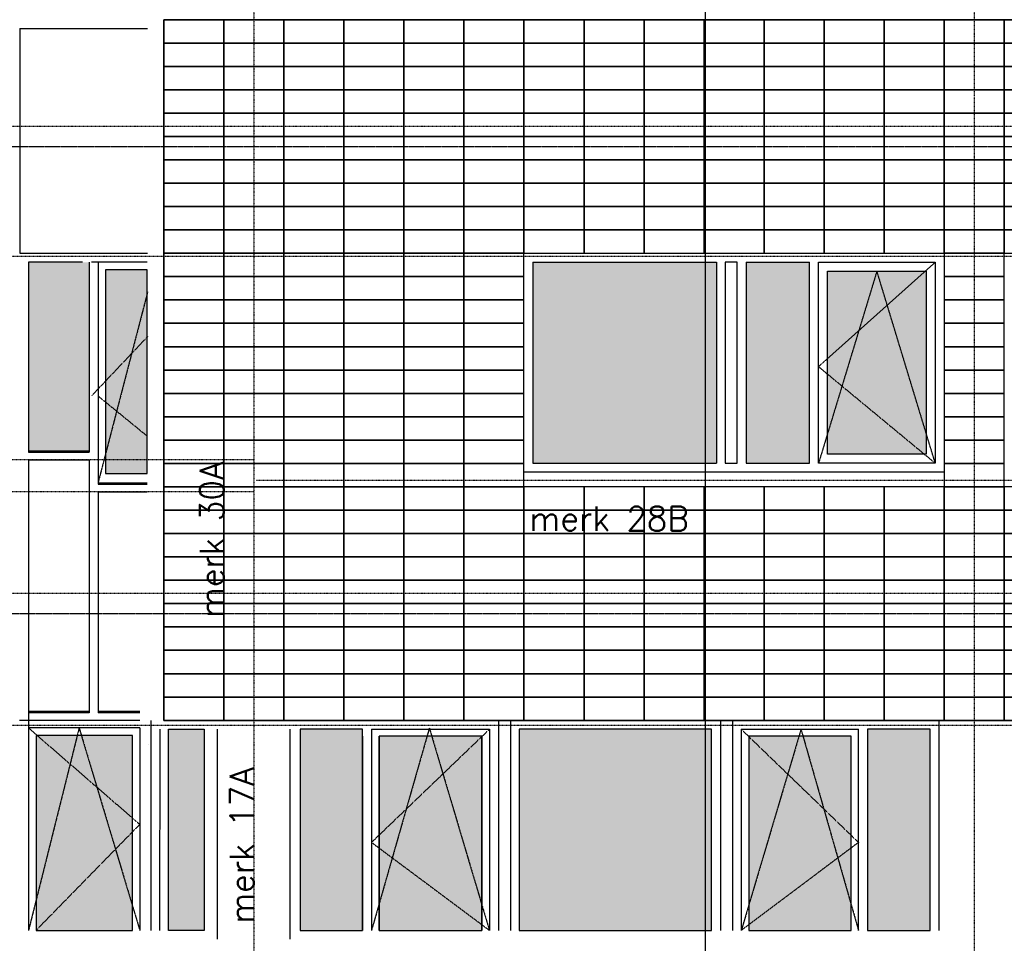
# Model space of a CAD drawing. Extents: x -541908 to 43837, y -41121 to 66863.
# Tile 12 of 41: x -481240 to -473859, y -31199 to -24279. Entities that reach past the tile are written whole.
import ezdxf

# ---------------------------------------------------------------- set-up
doc = ezdxf.new("R2010")
doc.units = 0
doc.header["$LTSCALE"] = 10
doc.header["$MEASUREMENT"] = 0
doc.header["$PDMODE"] = 3
doc.header["$PDSIZE"] = 0.1
for name, pattern in [('DASHDOT', [1, 0.5, -0.25, 0, -0.25]), ('DASHDOT2', [0.5, 0.25, -0.125, 0, -0.125]), ('HIDDEN', [0.375, 0.25, -0.125])]:
    doc.linetypes.add(name, pattern=pattern)
for name, color, linetype in [('A--DRSNLIJNEN', 5, 'CONTINUOUS'), ('A--L$1A-_RASTER_NR_02', 21, 'CONTINUOUS'), ('A--L$1A-_RASTER_NR_06', 81, 'CONTINUOUS'), ('A--L$7A-_STRAMIEN', 1, 'DASHDOT'), ('A--L$7AC3-_STRAMIEN', 3, 'DASHDOT'), ('A--L01G1_ACEER', 1, 'CONTINUOUS'), ('A--L01G8_RASTER-NR-2', 21, 'CONTINUOUS'), ('A--L07GC8_STRAMIEN', 8, 'DASHDOT2'), ('A--L21G3_BUITENWAND', 3, 'CONTINUOUS'), ('A--L31DC1_BUITENKOZIJN', 1, 'HIDDEN'), ('A--L31G1_BUITENKOZIJN', 1, 'CONTINUOUS'), ('A--L31G2_BUITENKOZIJN', 2, 'CONTINUOUS'), ('A--T$7A8-_STRAMIEN', 8, 'DASHDOT'), ('TEKST_KOZIJNMERK', 2, 'CONTINUOUS')]:
    doc.layers.add(name, color=color, linetype=linetype)
doc.styles.add('HIEMSTRA', font='romans.shx')

msp = doc.modelspace()

# ---------------------------------------------------------------- hatches: boundary and pattern name
at = {"layer": 'A--L$1A-_RASTER_NR_02'}
h = msp.add_hatch(color=256, dxfattribs=at)
h.paths.add_polyline_path([(-483774.3, -26151.8), (-484564.4, -26151.8), (-484564.4, -27678.4), (-483774.4, -27678.4)])
h.paths.add_polyline_path([(-483197.5, -26095.8), (-483651.3, -26095.8), (-483651.4, -27508.7), (-483197.5, -27508.7)])
h.paths.add_polyline_path([(-482469.9, -26095.8), (-482973.5, -26095.8), (-482973.5, -27508.7), (-482469.9, -27508.7)])
h.paths.add_polyline_path([(-482031.2, -26151.8), (-482341.6, -26151.8), (-482341.6, -27441.7), (-482031.2, -27441.7)])
h.paths.add_polyline_path([(-481397.5, -26095.8), (-481908.2, -26095.8), (-481908.2, -27508.7), (-481397.5, -27508.7)])
h.paths.add_polyline_path([(-480719.7, -26095.8), (-481173.5, -26095.8), (-481173.5, -27508.7), (-480719.7, -27508.7)])
h.paths.add_polyline_path([(-480283.2, -26151.8), (-480596.7, -26151.8), (-480596.7, -27678.5), (-480283.3, -27678.5)])
at = {"layer": 'A--L$1A-_RASTER_NR_06'}
h = msp.add_hatch(color=256, dxfattribs=at)
h.paths.add_polyline_path([(-477494.9, -31102), (-476054.9, -31102), (-476054.9, -29595.8), (-477494.9, -29595.8)])
h.paths.add_polyline_path([(-475774.9, -31102), (-475008.3, -31102), (-475008.2, -29645.8), (-475774.9, -29645.8)])
h.paths.add_polyline_path([(-474885.2, -31102), (-474416.4, -31102), (-474416.4, -29595.8), (-474885.2, -29595.8)])
h.paths.add_polyline_path([(-478546.6, -29645.8), (-478546.6, -31102), (-477774.9, -31102), (-477774.9, -29645.8)])
h.paths.add_polyline_path([(-479138.4, -31102), (-478669.6, -31102), (-478669.6, -29595.8), (-479138.4, -29595.8)])
at = {"layer": 'A--L01G8_RASTER-NR-2'}
h = msp.add_hatch(color=256, dxfattribs=at)
h.paths.add_polyline_path([(-474443.9, -27535), (-475184.8, -27535), (-475184.8, -26162.8), (-474443.9, -26162.8)])
h.paths.add_polyline_path([(-475793.8, -26095.8), (-475318.8, -26095.8), (-475318.8, -27602), (-475793.8, -27602)])
h.paths.add_polyline_path([(-477392.9, -26095.8), (-476017.8, -26095.8), (-476017.8, -27602), (-477392.9, -27602)])
msp.add_hatch(color=256, dxfattribs=at).paths.add_polyline_path([(-479856.9, -31102), (-480123.8, -31102), (-480123.7, -29595.8), (-479856.8, -29595.8)])
h = msp.add_hatch(color=256, dxfattribs=at)
h.paths.add_polyline_path([(-483590.4, -29644.6), (-483956.6, -29644.6), (-483956.6, -30250.3), (-483674.6, -29960.9)])
h.paths.add_polyline_path([(-483674.6, -29960.9), (-483514.1, -29796.1), (-483570.6, -29644.6), (-483590.4, -29644.6)])
h.paths.add_polyline_path([(-483254.8, -29644.6), (-483570.6, -29644.6), (-483514.1, -29796.1)])
h.paths.add_polyline_path([(-483514.1, -29796.1), (-483270.1, -31102), (-483253.5, -31102), (-483253.5, -29644.6), (-483254.8, -29644.6)])
h.paths.add_polyline_path([(-483514.1, -29796.1), (-483674.6, -29960.9), (-483814.7, -30794.9), (-483630.7, -31102), (-483270.1, -31102)])
h.paths.add_polyline_path([(-483956.6, -30250.3), (-483956.6, -30445.7), (-483814.7, -30794.9), (-483674.6, -29960.9)])
h.paths.add_polyline_path([(-483814.7, -30794.9), (-483956.6, -30445.7), (-483956.6, -31102), (-483890.9, -31102)])
h.paths.add_polyline_path([(-483890.9, -31102), (-483630.7, -31102), (-483814.7, -30794.9)])
h.paths.add_polyline_path([(-481117.5, -31102), (-481051.8, -31102), (-480862.9, -29791), (-481117.5, -29643.6)])
h.paths.add_polyline_path([(-480862.9, -29791), (-480755.3, -29641.8), (-481117.5, -29641.8), (-481117.5, -29643.6)])
h.paths.add_polyline_path([(-480736, -29641.8), (-480700.6, -29958.5), (-480395.6, -30250), (-480395.6, -29641.8)])
h.paths.add_polyline_path([(-480736, -29641.8), (-480755.3, -29641.8), (-480862.9, -29791), (-480700.6, -29958.5)])
h.paths.add_polyline_path([(-480700.6, -29958.5), (-480560.1, -30794.9), (-480395.6, -30445.7), (-480395.6, -30250)])
h.paths.add_polyline_path([(-480461.3, -31102), (-480395.6, -31102), (-480395.6, -30445.7), (-480560.1, -30794.9)])
h.paths.add_polyline_path([(-480560.1, -30794.9), (-480744.2, -31102), (-480461.3, -31102)])
h.paths.add_polyline_path([(-480700.6, -29958.5), (-480862.9, -29791), (-481051.8, -31102), (-480744.2, -31102), (-480560.1, -30794.9)])

# ---------------------------------------------------------------- linework, layer by layer
at = {"layer": 'A--DRSNLIJNEN'}
msp.add_line((-476099.9, -37606.5), (-476099.9, -18801.9), dxfattribs=at)
at = {"layer": 'A--L$7A-_STRAMIEN'}
for p, q in [((-479484, -20360.7), (-479485.1, -36976)), ((-474084, -20361.1), (-474085.1, -36976.4))]:
    msp.add_line(p, q, dxfattribs=at)
at = {"layer": 'A--L$7AC3-_STRAMIEN'}
for p, q in [((-416614.4, -25079.1), (-525959.4, -25078.9)), ((-416614.4, -28579.1), (-525959.4, -28578.9))]:
    msp.add_line(p, q, dxfattribs=at)
at = {"layer": 'A--L01G1_ACEER'}
for points in [[(-480159.9, -24453.8), (-479709.9, -24453.8), (-479709.9, -24278.8), (-480159.9, -24278.8)], [(-479709.9, -24453.8), (-479259.9, -24453.8), (-479259.9, -24278.8), (-479709.9, -24278.8)], [(-479259.9, -24453.8), (-478809.9, -24453.8), (-478809.9, -24278.8), (-479259.9, -24278.8)], [(-478809.9, -24453.8), (-478359.9, -24453.8), (-478359.9, -24278.8), (-478809.9, -24278.8)], [(-478359.9, -24453.8), (-477909.9, -24453.8), (-477909.9, -24278.8), (-478359.9, -24278.8)], [(-477909.9, -24453.8), (-477459.9, -24453.8), (-477459.9, -24278.8), (-477909.9, -24278.8)], [(-477459.9, -24453.8), (-477009.9, -24453.8), (-477009.9, -24278.8), (-477459.9, -24278.8)], [(-477009.9, -24453.8), (-476559.9, -24453.8), (-476559.9, -24278.8), (-477009.9, -24278.8)], [(-476559.9, -24453.8), (-476109.9, -24453.8), (-476109.9, -24278.8), (-476559.9, -24278.8)], [(-476109.9, -24453.8), (-475659.9, -24453.8), (-475659.9, -24278.8), (-476109.9, -24278.8)], [(-475659.9, -24453.8), (-475209.9, -24453.8), (-475209.9, -24278.8), (-475659.9, -24278.8)], [(-475209.9, -24453.8), (-474759.9, -24453.8), (-474759.9, -24278.8), (-475209.9, -24278.8)], [(-474759.9, -24453.8), (-474309.9, -24453.8), (-474309.9, -24278.8), (-474759.9, -24278.8)], [(-474309.9, -24453.8), (-473859.9, -24453.8), (-473859.9, -24278.8), (-474309.9, -24278.8)], [(-473859.9, -24453.8), (-473409.9, -24453.8), (-473409.9, -24278.8), (-473859.9, -24278.8)], [(-480159.9, -24628.8), (-479709.9, -24628.8), (-479709.9, -24453.8), (-480159.9, -24453.8)], [(-479709.9, -24628.8), (-479259.9, -24628.8), (-479259.9, -24453.8), (-479709.9, -24453.8)], [(-479259.9, -24628.8), (-478809.9, -24628.8), (-478809.9, -24453.8), (-479259.9, -24453.8)], [(-478809.9, -24628.8), (-478359.9, -24628.8), (-478359.9, -24453.8), (-478809.9, -24453.8)], [(-478359.9, -24628.8), (-477909.9, -24628.8), (-477909.9, -24453.8), (-478359.9, -24453.8)], [(-477909.9, -24628.8), (-477459.9, -24628.8), (-477459.9, -24453.8), (-477909.9, -24453.8)], [(-477459.9, -24628.8), (-477009.9, -24628.8), (-477009.9, -24453.8), (-477459.9, -24453.8)], [(-477009.9, -24628.8), (-476559.9, -24628.8), (-476559.9, -24453.8), (-477009.9, -24453.8)], [(-476559.9, -24628.8), (-476109.9, -24628.8), (-476109.9, -24453.8), (-476559.9, -24453.8)], [(-476109.9, -24628.8), (-475659.9, -24628.8), (-475659.9, -24453.8), (-476109.9, -24453.8)], [(-475659.9, -24628.8), (-475209.9, -24628.8), (-475209.9, -24453.8), (-475659.9, -24453.8)], [(-475209.9, -24628.8), (-474759.9, -24628.8), (-474759.9, -24453.8), (-475209.9, -24453.8)], [(-474759.9, -24628.8), (-474309.9, -24628.8), (-474309.9, -24453.8), (-474759.9, -24453.8)], [(-474309.9, -24628.8), (-473859.9, -24628.8), (-473859.9, -24453.8), (-474309.9, -24453.8)], [(-473859.9, -24628.8), (-473409.9, -24628.8), (-473409.9, -24453.8), (-473859.9, -24453.8)], [(-480159.9, -24803.8), (-479709.9, -24803.8), (-479709.9, -24628.8), (-480159.9, -24628.8)], [(-479709.9, -24803.8), (-479259.9, -24803.8), (-479259.9, -24628.8), (-479709.9, -24628.8)], [(-479259.9, -24803.8), (-478809.9, -24803.8), (-478809.9, -24628.8), (-479259.9, -24628.8)], [(-478809.9, -24803.8), (-478359.9, -24803.8), (-478359.9, -24628.8), (-478809.9, -24628.8)], [(-478359.9, -24803.8), (-477909.9, -24803.8), (-477909.9, -24628.8), (-478359.9, -24628.8)], [(-477909.9, -24803.8), (-477459.9, -24803.8), (-477459.9, -24628.8), (-477909.9, -24628.8)], [(-477459.9, -24803.8), (-477009.9, -24803.8), (-477009.9, -24628.8), (-477459.9, -24628.8)], [(-477009.9, -24803.8), (-476559.9, -24803.8), (-476559.9, -24628.8), (-477009.9, -24628.8)], [(-476559.9, -24803.8), (-476109.9, -24803.8), (-476109.9, -24628.8), (-476559.9, -24628.8)], [(-476109.9, -24803.8), (-475659.9, -24803.8), (-475659.9, -24628.8), (-476109.9, -24628.8)], [(-475659.9, -24803.8), (-475209.9, -24803.8), (-475209.9, -24628.8), (-475659.9, -24628.8)], [(-475209.9, -24803.8), (-474759.9, -24803.8), (-474759.9, -24628.8), (-475209.9, -24628.8)], [(-474759.9, -24803.8), (-474309.9, -24803.8), (-474309.9, -24628.8), (-474759.9, -24628.8)], [(-474309.9, -24803.8), (-473859.9, -24803.8), (-473859.9, -24628.8), (-474309.9, -24628.8)], [(-473859.9, -24803.8), (-473409.9, -24803.8), (-473409.9, -24628.8), (-473859.9, -24628.8)], [(-480159.9, -24978.8), (-479709.9, -24978.8), (-479709.9, -24803.8), (-480159.9, -24803.8)], [(-479709.9, -24978.8), (-479259.9, -24978.8), (-479259.9, -24803.8), (-479709.9, -24803.8)], [(-479259.9, -24978.8), (-478809.9, -24978.8), (-478809.9, -24803.8), (-479259.9, -24803.8)], [(-478809.9, -24978.8), (-478359.9, -24978.8), (-478359.9, -24803.8), (-478809.9, -24803.8)], [(-478359.9, -24978.8), (-477909.9, -24978.8), (-477909.9, -24803.8), (-478359.9, -24803.8)], [(-477909.9, -24978.8), (-477459.9, -24978.8), (-477459.9, -24803.8), (-477909.9, -24803.8)], [(-477459.9, -24978.8), (-477009.9, -24978.8), (-477009.9, -24803.8), (-477459.9, -24803.8)], [(-477009.9, -24978.8), (-476559.9, -24978.8), (-476559.9, -24803.8), (-477009.9, -24803.8)], [(-476559.9, -24978.8), (-476109.9, -24978.8), (-476109.9, -24803.8), (-476559.9, -24803.8)], [(-476109.9, -24978.8), (-475659.9, -24978.8), (-475659.9, -24803.8), (-476109.9, -24803.8)], [(-475659.9, -24978.8), (-475209.9, -24978.8), (-475209.9, -24803.8), (-475659.9, -24803.8)], [(-475209.9, -24978.8), (-474759.9, -24978.8), (-474759.9, -24803.8), (-475209.9, -24803.8)], [(-474759.9, -24978.8), (-474309.9, -24978.8), (-474309.9, -24803.8), (-474759.9, -24803.8)], [(-474309.9, -24978.8), (-473859.9, -24978.8), (-473859.9, -24803.8), (-474309.9, -24803.8)], [(-473859.9, -24978.8), (-473409.9, -24978.8), (-473409.9, -24803.8), (-473859.9, -24803.8)], [(-480159.9, -25153.8), (-479709.9, -25153.8), (-479709.9, -24978.8), (-480159.9, -24978.8)], [(-479709.9, -25153.8), (-479259.9, -25153.8), (-479259.9, -24978.8), (-479709.9, -24978.8)], [(-479259.9, -25153.8), (-478809.9, -25153.8), (-478809.9, -24978.8), (-479259.9, -24978.8)], [(-478809.9, -25153.8), (-478359.9, -25153.8), (-478359.9, -24978.8), (-478809.9, -24978.8)], [(-478359.9, -25153.8), (-477909.9, -25153.8), (-477909.9, -24978.8), (-478359.9, -24978.8)], [(-477909.9, -25153.8), (-477459.9, -25153.8), (-477459.9, -24978.8), (-477909.9, -24978.8)], [(-477459.9, -25153.8), (-477009.9, -25153.8), (-477009.9, -24978.8), (-477459.9, -24978.8)], [(-477009.9, -25153.8), (-476559.9, -25153.8), (-476559.9, -24978.8), (-477009.9, -24978.8)], [(-476559.9, -25153.8), (-476109.9, -25153.8), (-476109.9, -24978.8), (-476559.9, -24978.8)], [(-476109.9, -25153.8), (-475659.9, -25153.8), (-475659.9, -24978.8), (-476109.9, -24978.8)], [(-475659.9, -25153.8), (-475209.9, -25153.8), (-475209.9, -24978.8), (-475659.9, -24978.8)], [(-475209.9, -25153.8), (-474759.9, -25153.8), (-474759.9, -24978.8), (-475209.9, -24978.8)], [(-474759.9, -25153.8), (-474309.9, -25153.8), (-474309.9, -24978.8), (-474759.9, -24978.8)], [(-474309.9, -25153.8), (-473859.9, -25153.8), (-473859.9, -24978.8), (-474309.9, -24978.8)], [(-473859.9, -25153.8), (-473409.9, -25153.8), (-473409.9, -24978.8), (-473859.9, -24978.8)], [(-480159.9, -25328.8), (-479709.9, -25328.8), (-479709.9, -25153.8), (-480159.9, -25153.8)], [(-479709.9, -25328.8), (-479259.9, -25328.8), (-479259.9, -25153.8), (-479709.9, -25153.8)], [(-479259.9, -25328.8), (-478809.9, -25328.8), (-478809.9, -25153.8), (-479259.9, -25153.8)], [(-478809.9, -25328.8), (-478359.9, -25328.8), (-478359.9, -25153.8), (-478809.9, -25153.8)], [(-478359.9, -25328.8), (-477909.9, -25328.8), (-477909.9, -25153.8), (-478359.9, -25153.8)], [(-477909.9, -25328.8), (-477459.9, -25328.8), (-477459.9, -25153.8), (-477909.9, -25153.8)], [(-477459.9, -25328.8), (-477009.9, -25328.8), (-477009.9, -25153.8), (-477459.9, -25153.8)], [(-477009.9, -25328.8), (-476559.9, -25328.8), (-476559.9, -25153.8), (-477009.9, -25153.8)], [(-476559.9, -25328.8), (-476109.9, -25328.8), (-476109.9, -25153.8), (-476559.9, -25153.8)], [(-476109.9, -25328.8), (-475659.9, -25328.8), (-475659.9, -25153.8), (-476109.9, -25153.8)], [(-475659.9, -25328.8), (-475209.9, -25328.8), (-475209.9, -25153.8), (-475659.9, -25153.8)], [(-475209.9, -25328.8), (-474759.9, -25328.8), (-474759.9, -25153.8), (-475209.9, -25153.8)], [(-474759.9, -25328.8), (-474309.9, -25328.8), (-474309.9, -25153.8), (-474759.9, -25153.8)], [(-474309.9, -25328.8), (-473859.9, -25328.8), (-473859.9, -25153.8), (-474309.9, -25153.8)], [(-473859.9, -25328.8), (-473409.9, -25328.8), (-473409.9, -25153.8), (-473859.9, -25153.8)], [(-480159.9, -25503.8), (-479709.9, -25503.8), (-479709.9, -25328.8), (-480159.9, -25328.8)], [(-479709.9, -25503.8), (-479259.9, -25503.8), (-479259.9, -25328.8), (-479709.9, -25328.8)], [(-479259.9, -25503.8), (-478809.9, -25503.8), (-478809.9, -25328.8), (-479259.9, -25328.8)], [(-478809.9, -25503.8), (-478359.9, -25503.8), (-478359.9, -25328.8), (-478809.9, -25328.8)], [(-478359.9, -25503.8), (-477909.9, -25503.8), (-477909.9, -25328.8), (-478359.9, -25328.8)], [(-477909.9, -25503.8), (-477459.9, -25503.8), (-477459.9, -25328.8), (-477909.9, -25328.8)], [(-477459.9, -25503.8), (-477009.9, -25503.8), (-477009.9, -25328.8), (-477459.9, -25328.8)], [(-477009.9, -25503.8), (-476559.9, -25503.8), (-476559.9, -25328.8), (-477009.9, -25328.8)], [(-476559.9, -25503.8), (-476109.9, -25503.8), (-476109.9, -25328.8), (-476559.9, -25328.8)], [(-476109.9, -25503.8), (-475659.9, -25503.8), (-475659.9, -25328.8), (-476109.9, -25328.8)], [(-475659.9, -25503.8), (-475209.9, -25503.8), (-475209.9, -25328.8), (-475659.9, -25328.8)], [(-475209.9, -25503.8), (-474759.9, -25503.8), (-474759.9, -25328.8), (-475209.9, -25328.8)], [(-474759.9, -25503.8), (-474309.9, -25503.8), (-474309.9, -25328.8), (-474759.9, -25328.8)], [(-474309.9, -25503.8), (-473859.9, -25503.8), (-473859.9, -25328.8), (-474309.9, -25328.8)], [(-473859.9, -25503.8), (-473409.9, -25503.8), (-473409.9, -25328.8), (-473859.9, -25328.8)], [(-480159.9, -25678.8), (-479709.9, -25678.8), (-479709.9, -25503.8), (-480159.9, -25503.8)], [(-479709.9, -25678.8), (-479259.9, -25678.8), (-479259.9, -25503.8), (-479709.9, -25503.8)], [(-479259.9, -25678.8), (-478809.9, -25678.8), (-478809.9, -25503.8), (-479259.9, -25503.8)], [(-478809.9, -25678.8), (-478359.9, -25678.8), (-478359.9, -25503.8), (-478809.9, -25503.8)], [(-478359.9, -25678.8), (-477909.9, -25678.8), (-477909.9, -25503.8), (-478359.9, -25503.8)], [(-477909.9, -25678.8), (-477459.9, -25678.8), (-477459.9, -25503.8), (-477909.9, -25503.8)], [(-477459.9, -25678.8), (-477009.9, -25678.8), (-477009.9, -25503.8), (-477459.9, -25503.8)], [(-477009.9, -25678.8), (-476559.9, -25678.8), (-476559.9, -25503.8), (-477009.9, -25503.8)], [(-476559.9, -25678.8), (-476109.9, -25678.8), (-476109.9, -25503.8), (-476559.9, -25503.8)], [(-476109.9, -25678.8), (-475659.9, -25678.8), (-475659.9, -25503.8), (-476109.9, -25503.8)], [(-475659.9, -25678.8), (-475209.9, -25678.8), (-475209.9, -25503.8), (-475659.9, -25503.8)], [(-475209.9, -25678.8), (-474759.9, -25678.8), (-474759.9, -25503.8), (-475209.9, -25503.8)], [(-474759.9, -25678.8), (-474309.9, -25678.8), (-474309.9, -25503.8), (-474759.9, -25503.8)], [(-474309.9, -25678.8), (-473859.9, -25678.8), (-473859.9, -25503.8), (-474309.9, -25503.8)], [(-473859.9, -25678.8), (-473409.9, -25678.8), (-473409.9, -25503.8), (-473859.9, -25503.8)], [(-480159.9, -25853.8), (-479709.9, -25853.8), (-479709.9, -25678.8), (-480159.9, -25678.8)], [(-479709.9, -25853.8), (-479259.9, -25853.8), (-479259.9, -25678.8), (-479709.9, -25678.8)], [(-479259.9, -25853.8), (-478809.9, -25853.8), (-478809.9, -25678.8), (-479259.9, -25678.8)], [(-478809.9, -25853.8), (-478359.9, -25853.8), (-478359.9, -25678.8), (-478809.9, -25678.8)], [(-478359.9, -25853.8), (-477909.9, -25853.8), (-477909.9, -25678.8), (-478359.9, -25678.8)], [(-477909.9, -25853.8), (-477459.9, -25853.8), (-477459.9, -25678.8), (-477909.9, -25678.8)], [(-477459.9, -25853.8), (-477009.9, -25853.8), (-477009.9, -25678.8), (-477459.9, -25678.8)], [(-477009.9, -25853.8), (-476559.9, -25853.8), (-476559.9, -25678.8), (-477009.9, -25678.8)], [(-476559.9, -25853.8), (-476109.9, -25853.8), (-476109.9, -25678.8), (-476559.9, -25678.8)], [(-476109.9, -25853.8), (-475659.9, -25853.8), (-475659.9, -25678.8), (-476109.9, -25678.8)], [(-475659.9, -25853.8), (-475209.9, -25853.8), (-475209.9, -25678.8), (-475659.9, -25678.8)], [(-475209.9, -25853.8), (-474759.9, -25853.8), (-474759.9, -25678.8), (-475209.9, -25678.8)], [(-474759.9, -25853.8), (-474309.9, -25853.8), (-474309.9, -25678.8), (-474759.9, -25678.8)], [(-474309.9, -25853.8), (-473859.9, -25853.8), (-473859.9, -25678.8), (-474309.9, -25678.8)], [(-473859.9, -25853.8), (-473409.9, -25853.8), (-473409.9, -25678.8), (-473859.9, -25678.8)], [(-480159.9, -26028.8), (-479709.9, -26028.8), (-479709.9, -25853.8), (-480159.9, -25853.8)], [(-479709.9, -26028.8), (-479259.9, -26028.8), (-479259.9, -25853.8), (-479709.9, -25853.8)], [(-479259.9, -26028.8), (-478809.9, -26028.8), (-478809.9, -25853.8), (-479259.9, -25853.8)], [(-478809.9, -26028.8), (-478359.9, -26028.8), (-478359.9, -25853.8), (-478809.9, -25853.8)], [(-478359.9, -26028.8), (-477909.9, -26028.8), (-477909.9, -25853.8), (-478359.9, -25853.8)], [(-477909.9, -26028.8), (-477459.9, -26028.8), (-477459.9, -25853.8), (-477909.9, -25853.8)], [(-477459.9, -26028.8), (-477009.9, -26028.8), (-477009.9, -25853.8), (-477459.9, -25853.8)], [(-477009.9, -26028.8), (-476559.9, -26028.8), (-476559.9, -25853.8), (-477009.9, -25853.8)], [(-476559.9, -26028.8), (-476109.9, -26028.8), (-476109.9, -25853.8), (-476559.9, -25853.8)], [(-476109.9, -26028.8), (-475659.9, -26028.8), (-475659.9, -25853.8), (-476109.9, -25853.8)], [(-475659.9, -26028.8), (-475209.9, -26028.8), (-475209.9, -25853.8), (-475659.9, -25853.8)], [(-475209.9, -26028.8), (-474759.9, -26028.8), (-474759.9, -25853.8), (-475209.9, -25853.8)], [(-474759.9, -26028.8), (-474309.9, -26028.8), (-474309.9, -25853.8), (-474759.9, -25853.8)], [(-474309.9, -26028.8), (-473859.9, -26028.8), (-473859.9, -25853.8), (-474309.9, -25853.8)], [(-473859.9, -26028.8), (-473409.9, -26028.8), (-473409.9, -25853.8), (-473859.9, -25853.8)], [(-480159.9, -26203.8), (-479709.9, -26203.8), (-479709.9, -26028.8), (-480159.9, -26028.8)], [(-479709.9, -26203.8), (-479259.9, -26203.8), (-479259.9, -26028.8), (-479709.9, -26028.8)], [(-479259.9, -26203.8), (-478809.9, -26203.8), (-478809.9, -26028.8), (-479259.9, -26028.8)], [(-478809.9, -26203.8), (-478359.9, -26203.8), (-478359.9, -26028.8), (-478809.9, -26028.8)], [(-478359.9, -26203.8), (-477909.9, -26203.8), (-477909.9, -26028.8), (-478359.9, -26028.8)], [(-477909.9, -26203.8), (-477459.9, -26203.8), (-477459.9, -26028.8), (-477909.9, -26028.8)], [(-474309.9, -26203.8), (-473859.9, -26203.8), (-473859.9, -26028.8), (-474309.9, -26028.8)], [(-480159.9, -26378.8), (-479709.9, -26378.8), (-479709.9, -26203.8), (-480159.9, -26203.8)], [(-479709.9, -26378.8), (-479259.9, -26378.8), (-479259.9, -26203.8), (-479709.9, -26203.8)], [(-479259.9, -26378.8), (-478809.9, -26378.8), (-478809.9, -26203.8), (-479259.9, -26203.8)], [(-478809.9, -26378.8), (-478359.9, -26378.8), (-478359.9, -26203.8), (-478809.9, -26203.8)], [(-478359.9, -26378.8), (-477909.9, -26378.8), (-477909.9, -26203.8), (-478359.9, -26203.8)], [(-477909.9, -26378.8), (-477459.9, -26378.8), (-477459.9, -26203.8), (-477909.9, -26203.8)], [(-474309.9, -26378.8), (-473859.9, -26378.8), (-473859.9, -26203.8), (-474309.9, -26203.8)], [(-480159.9, -26553.8), (-479709.9, -26553.8), (-479709.9, -26378.8), (-480159.9, -26378.8)], [(-479709.9, -26553.8), (-479259.9, -26553.8), (-479259.9, -26378.8), (-479709.9, -26378.8)], [(-479259.9, -26553.8), (-478809.9, -26553.8), (-478809.9, -26378.8), (-479259.9, -26378.8)], [(-478809.9, -26553.8), (-478359.9, -26553.8), (-478359.9, -26378.8), (-478809.9, -26378.8)], [(-478359.9, -26553.8), (-477909.9, -26553.8), (-477909.9, -26378.8), (-478359.9, -26378.8)], [(-477909.9, -26553.8), (-477459.9, -26553.8), (-477459.9, -26378.8), (-477909.9, -26378.8)], [(-474309.9, -26553.8), (-473859.9, -26553.8), (-473859.9, -26378.8), (-474309.9, -26378.8)], [(-480159.9, -26728.8), (-479709.9, -26728.8), (-479709.9, -26553.8), (-480159.9, -26553.8)], [(-479709.9, -26728.8), (-479259.9, -26728.8), (-479259.9, -26553.8), (-479709.9, -26553.8)], [(-479259.9, -26728.8), (-478809.9, -26728.8), (-478809.9, -26553.8), (-479259.9, -26553.8)], [(-478809.9, -26728.8), (-478359.9, -26728.8), (-478359.9, -26553.8), (-478809.9, -26553.8)], [(-478359.9, -26728.8), (-477909.9, -26728.8), (-477909.9, -26553.8), (-478359.9, -26553.8)], [(-477909.9, -26728.8), (-477459.9, -26728.8), (-477459.9, -26553.8), (-477909.9, -26553.8)], [(-474309.9, -26728.8), (-473859.9, -26728.8), (-473859.9, -26553.8), (-474309.9, -26553.8)], [(-480159.9, -26903.8), (-479709.9, -26903.8), (-479709.9, -26728.8), (-480159.9, -26728.8)], [(-479709.9, -26903.8), (-479259.9, -26903.8), (-479259.9, -26728.8), (-479709.9, -26728.8)], [(-479259.9, -26903.8), (-478809.9, -26903.8), (-478809.9, -26728.8), (-479259.9, -26728.8)], [(-478809.9, -26903.8), (-478359.9, -26903.8), (-478359.9, -26728.8), (-478809.9, -26728.8)], [(-478359.9, -26903.8), (-477909.9, -26903.8), (-477909.9, -26728.8), (-478359.9, -26728.8)], [(-477909.9, -26903.8), (-477459.9, -26903.8), (-477459.9, -26728.8), (-477909.9, -26728.8)], [(-474309.9, -26903.8), (-473859.9, -26903.8), (-473859.9, -26728.8), (-474309.9, -26728.8)], [(-480159.9, -27078.8), (-479709.9, -27078.8), (-479709.9, -26903.8), (-480159.9, -26903.8)], [(-479709.9, -27078.8), (-479259.9, -27078.8), (-479259.9, -26903.8), (-479709.9, -26903.8)], [(-479259.9, -27078.8), (-478809.9, -27078.8), (-478809.9, -26903.8), (-479259.9, -26903.8)], [(-478809.9, -27078.8), (-478359.9, -27078.8), (-478359.9, -26903.8), (-478809.9, -26903.8)], [(-478359.9, -27078.8), (-477909.9, -27078.8), (-477909.9, -26903.8), (-478359.9, -26903.8)], [(-477909.9, -27078.8), (-477459.9, -27078.8), (-477459.9, -26903.8), (-477909.9, -26903.8)], [(-474309.9, -27078.8), (-473859.9, -27078.8), (-473859.9, -26903.8), (-474309.9, -26903.8)], [(-480159.9, -27253.8), (-479709.9, -27253.8), (-479709.9, -27078.8), (-480159.9, -27078.8)], [(-479709.9, -27253.8), (-479259.9, -27253.8), (-479259.9, -27078.8), (-479709.9, -27078.8)], [(-479259.9, -27253.8), (-478809.9, -27253.8), (-478809.9, -27078.8), (-479259.9, -27078.8)], [(-478809.9, -27253.8), (-478359.9, -27253.8), (-478359.9, -27078.8), (-478809.9, -27078.8)], [(-478359.9, -27253.8), (-477909.9, -27253.8), (-477909.9, -27078.8), (-478359.9, -27078.8)], [(-477909.9, -27253.8), (-477459.9, -27253.8), (-477459.9, -27078.8), (-477909.9, -27078.8)], [(-474309.9, -27253.8), (-473859.9, -27253.8), (-473859.9, -27078.8), (-474309.9, -27078.8)], [(-480159.9, -27428.8), (-479709.9, -27428.8), (-479709.9, -27253.8), (-480159.9, -27253.8)], [(-479709.9, -27428.8), (-479259.9, -27428.8), (-479259.9, -27253.8), (-479709.9, -27253.8)], [(-479259.9, -27428.8), (-478809.9, -27428.8), (-478809.9, -27253.8), (-479259.9, -27253.8)], [(-478809.9, -27428.8), (-478359.9, -27428.8), (-478359.9, -27253.8), (-478809.9, -27253.8)], [(-478359.9, -27428.8), (-477909.9, -27428.8), (-477909.9, -27253.8), (-478359.9, -27253.8)], [(-477909.9, -27428.8), (-477459.9, -27428.8), (-477459.9, -27253.8), (-477909.9, -27253.8)], [(-474309.9, -27428.8), (-473859.9, -27428.8), (-473859.9, -27253.8), (-474309.9, -27253.8)], [(-480159.9, -27603.8), (-479709.9, -27603.8), (-479709.9, -27428.8), (-480159.9, -27428.8)], [(-479709.9, -27603.8), (-479259.9, -27603.8), (-479259.9, -27428.8), (-479709.9, -27428.8)], [(-479259.9, -27603.8), (-478809.9, -27603.8), (-478809.9, -27428.8), (-479259.9, -27428.8)], [(-478809.9, -27603.8), (-478359.9, -27603.8), (-478359.9, -27428.8), (-478809.9, -27428.8)], [(-478359.9, -27603.8), (-477909.9, -27603.8), (-477909.9, -27428.8), (-478359.9, -27428.8)], [(-477909.9, -27603.8), (-477459.9, -27603.8), (-477459.9, -27428.8), (-477909.9, -27428.8)], [(-474309.9, -27603.8), (-473859.9, -27603.8), (-473859.9, -27428.8), (-474309.9, -27428.8)], [(-480159.9, -27778.8), (-479709.9, -27778.8), (-479709.9, -27603.8), (-480159.9, -27603.8)], [(-479709.9, -27778.8), (-479259.9, -27778.8), (-479259.9, -27603.8), (-479709.9, -27603.8)], [(-479259.9, -27778.8), (-478809.9, -27778.8), (-478809.9, -27603.8), (-479259.9, -27603.8)], [(-478809.9, -27778.8), (-478359.9, -27778.8), (-478359.9, -27603.8), (-478809.9, -27603.8)], [(-478359.9, -27778.8), (-477909.9, -27778.8), (-477909.9, -27603.8), (-478359.9, -27603.8)], [(-477909.9, -27778.8), (-477459.9, -27778.8), (-477459.9, -27603.8), (-477909.9, -27603.8)], [(-474309.9, -27778.8), (-473859.9, -27778.8), (-473859.9, -27603.8), (-474309.9, -27603.8)], [(-480159.9, -27953.8), (-479709.9, -27953.8), (-479709.9, -27778.8), (-480159.9, -27778.8)], [(-479709.9, -27953.8), (-479259.9, -27953.8), (-479259.9, -27778.8), (-479709.9, -27778.8)], [(-479259.9, -27953.8), (-478809.9, -27953.8), (-478809.9, -27778.8), (-479259.9, -27778.8)], [(-478809.9, -27953.8), (-478359.9, -27953.8), (-478359.9, -27778.8), (-478809.9, -27778.8)], [(-478359.9, -27953.8), (-477909.9, -27953.8), (-477909.9, -27778.8), (-478359.9, -27778.8)], [(-477909.9, -27953.8), (-477459.9, -27953.8), (-477459.9, -27778.8), (-477909.9, -27778.8)], [(-477459.9, -27953.8), (-477009.9, -27953.8), (-477009.9, -27778.8), (-477459.9, -27778.8)], [(-477009.9, -27953.8), (-476559.9, -27953.8), (-476559.9, -27778.8), (-477009.9, -27778.8)], [(-476559.9, -27953.8), (-476109.9, -27953.8), (-476109.9, -27778.8), (-476559.9, -27778.8)], [(-476109.9, -27953.8), (-475659.9, -27953.8), (-475659.9, -27778.8), (-476109.9, -27778.8)], [(-475659.9, -27953.8), (-475209.9, -27953.8), (-475209.9, -27778.8), (-475659.9, -27778.8)], [(-475209.9, -27953.8), (-474759.9, -27953.8), (-474759.9, -27778.8), (-475209.9, -27778.8)], [(-474759.9, -27953.8), (-474309.9, -27953.8), (-474309.9, -27778.8), (-474759.9, -27778.8)], [(-474309.9, -27953.8), (-473859.9, -27953.8), (-473859.9, -27778.8), (-474309.9, -27778.8)], [(-473859.9, -27953.8), (-473409.9, -27953.8), (-473409.9, -27778.8), (-473859.9, -27778.8)], [(-480159.9, -28128.8), (-479709.9, -28128.8), (-479709.9, -27953.8), (-480159.9, -27953.8)], [(-479709.9, -28128.8), (-479259.9, -28128.8), (-479259.9, -27953.8), (-479709.9, -27953.8)], [(-479259.9, -28128.8), (-478809.9, -28128.8), (-478809.9, -27953.8), (-479259.9, -27953.8)], [(-478809.9, -28128.8), (-478359.9, -28128.8), (-478359.9, -27953.8), (-478809.9, -27953.8)], [(-478359.9, -28128.8), (-477909.9, -28128.8), (-477909.9, -27953.8), (-478359.9, -27953.8)], [(-477909.9, -28128.8), (-477459.9, -28128.8), (-477459.9, -27953.8), (-477909.9, -27953.8)], [(-477459.9, -28128.8), (-477009.9, -28128.8), (-477009.9, -27953.8), (-477459.9, -27953.8)], [(-477009.9, -28128.8), (-476559.9, -28128.8), (-476559.9, -27953.8), (-477009.9, -27953.8)], [(-476559.9, -28128.8), (-476109.9, -28128.8), (-476109.9, -27953.8), (-476559.9, -27953.8)], [(-476109.9, -28128.8), (-475659.9, -28128.8), (-475659.9, -27953.8), (-476109.9, -27953.8)], [(-475659.9, -28128.8), (-475209.9, -28128.8), (-475209.9, -27953.8), (-475659.9, -27953.8)], [(-475209.9, -28128.8), (-474759.9, -28128.8), (-474759.9, -27953.8), (-475209.9, -27953.8)], [(-474759.9, -28128.8), (-474309.9, -28128.8), (-474309.9, -27953.8), (-474759.9, -27953.8)], [(-474309.9, -28128.8), (-473859.9, -28128.8), (-473859.9, -27953.8), (-474309.9, -27953.8)], [(-473859.9, -28128.8), (-473409.9, -28128.8), (-473409.9, -27953.8), (-473859.9, -27953.8)], [(-480159.9, -28303.8), (-479709.9, -28303.8), (-479709.9, -28128.8), (-480159.9, -28128.8)], [(-479709.9, -28303.8), (-479259.9, -28303.8), (-479259.9, -28128.8), (-479709.9, -28128.8)], [(-479259.9, -28303.8), (-478809.9, -28303.8), (-478809.9, -28128.8), (-479259.9, -28128.8)], [(-478809.9, -28303.8), (-478359.9, -28303.8), (-478359.9, -28128.8), (-478809.9, -28128.8)], [(-478359.9, -28303.8), (-477909.9, -28303.8), (-477909.9, -28128.8), (-478359.9, -28128.8)], [(-477909.9, -28303.8), (-477459.9, -28303.8), (-477459.9, -28128.8), (-477909.9, -28128.8)], [(-477459.9, -28303.8), (-477009.9, -28303.8), (-477009.9, -28128.8), (-477459.9, -28128.8)], [(-477009.9, -28303.8), (-476559.9, -28303.8), (-476559.9, -28128.8), (-477009.9, -28128.8)], [(-476559.9, -28303.8), (-476109.9, -28303.8), (-476109.9, -28128.8), (-476559.9, -28128.8)], [(-476109.9, -28303.8), (-475659.9, -28303.8), (-475659.9, -28128.8), (-476109.9, -28128.8)], [(-475659.9, -28303.8), (-475209.9, -28303.8), (-475209.9, -28128.8), (-475659.9, -28128.8)], [(-475209.9, -28303.8), (-474759.9, -28303.8), (-474759.9, -28128.8), (-475209.9, -28128.8)], [(-474759.9, -28303.8), (-474309.9, -28303.8), (-474309.9, -28128.8), (-474759.9, -28128.8)], [(-474309.9, -28303.8), (-473859.9, -28303.8), (-473859.9, -28128.8), (-474309.9, -28128.8)], [(-473859.9, -28303.8), (-473409.9, -28303.8), (-473409.9, -28128.8), (-473859.9, -28128.8)], [(-480159.9, -28478.8), (-479709.9, -28478.8), (-479709.9, -28303.8), (-480159.9, -28303.8)], [(-479709.9, -28478.8), (-479259.9, -28478.8), (-479259.9, -28303.8), (-479709.9, -28303.8)], [(-479259.9, -28478.8), (-478809.9, -28478.8), (-478809.9, -28303.8), (-479259.9, -28303.8)], [(-478809.9, -28478.8), (-478359.9, -28478.8), (-478359.9, -28303.8), (-478809.9, -28303.8)], [(-478359.9, -28478.8), (-477909.9, -28478.8), (-477909.9, -28303.8), (-478359.9, -28303.8)], [(-477909.9, -28478.8), (-477459.9, -28478.8), (-477459.9, -28303.8), (-477909.9, -28303.8)], [(-477459.9, -28478.8), (-477009.9, -28478.8), (-477009.9, -28303.8), (-477459.9, -28303.8)], [(-477009.9, -28478.8), (-476559.9, -28478.8), (-476559.9, -28303.8), (-477009.9, -28303.8)], [(-476559.9, -28478.8), (-476109.9, -28478.8), (-476109.9, -28303.8), (-476559.9, -28303.8)], [(-476109.9, -28478.8), (-475659.9, -28478.8), (-475659.9, -28303.8), (-476109.9, -28303.8)], [(-475659.9, -28478.8), (-475209.9, -28478.8), (-475209.9, -28303.8), (-475659.9, -28303.8)], [(-475209.9, -28478.8), (-474759.9, -28478.8), (-474759.9, -28303.8), (-475209.9, -28303.8)], [(-474759.9, -28478.8), (-474309.9, -28478.8), (-474309.9, -28303.8), (-474759.9, -28303.8)], [(-474309.9, -28478.8), (-473859.9, -28478.8), (-473859.9, -28303.8), (-474309.9, -28303.8)], [(-473859.9, -28478.8), (-473409.9, -28478.8), (-473409.9, -28303.8), (-473859.9, -28303.8)], [(-480159.9, -28653.8), (-479709.9, -28653.8), (-479709.9, -28478.8), (-480159.9, -28478.8)], [(-479709.9, -28653.8), (-479259.9, -28653.8), (-479259.9, -28478.8), (-479709.9, -28478.8)], [(-479259.9, -28653.8), (-478809.9, -28653.8), (-478809.9, -28478.8), (-479259.9, -28478.8)], [(-478809.9, -28653.8), (-478359.9, -28653.8), (-478359.9, -28478.8), (-478809.9, -28478.8)], [(-478359.9, -28653.8), (-477909.9, -28653.8), (-477909.9, -28478.8), (-478359.9, -28478.8)], [(-477909.9, -28653.8), (-477459.9, -28653.8), (-477459.9, -28478.8), (-477909.9, -28478.8)], [(-477459.9, -28653.8), (-477009.9, -28653.8), (-477009.9, -28478.8), (-477459.9, -28478.8)], [(-477009.9, -28653.8), (-476559.9, -28653.8), (-476559.9, -28478.8), (-477009.9, -28478.8)], [(-476559.9, -28653.8), (-476109.9, -28653.8), (-476109.9, -28478.8), (-476559.9, -28478.8)], [(-476109.9, -28653.8), (-475659.9, -28653.8), (-475659.9, -28478.8), (-476109.9, -28478.8)], [(-475659.9, -28653.8), (-475209.9, -28653.8), (-475209.9, -28478.8), (-475659.9, -28478.8)], [(-475209.9, -28653.8), (-474759.9, -28653.8), (-474759.9, -28478.8), (-475209.9, -28478.8)], [(-474759.9, -28653.8), (-474309.9, -28653.8), (-474309.9, -28478.8), (-474759.9, -28478.8)], [(-474309.9, -28653.8), (-473859.9, -28653.8), (-473859.9, -28478.8), (-474309.9, -28478.8)], [(-473859.9, -28653.8), (-473409.9, -28653.8), (-473409.9, -28478.8), (-473859.9, -28478.8)], [(-480159.9, -28828.8), (-479709.9, -28828.8), (-479709.9, -28653.8), (-480159.9, -28653.8)], [(-479709.9, -28828.8), (-479259.9, -28828.8), (-479259.9, -28653.8), (-479709.9, -28653.8)], [(-479259.9, -28828.8), (-478809.9, -28828.8), (-478809.9, -28653.8), (-479259.9, -28653.8)], [(-478809.9, -28828.8), (-478359.9, -28828.8), (-478359.9, -28653.8), (-478809.9, -28653.8)], [(-478359.9, -28828.8), (-477909.9, -28828.8), (-477909.9, -28653.8), (-478359.9, -28653.8)], [(-477909.9, -28828.8), (-477459.9, -28828.8), (-477459.9, -28653.8), (-477909.9, -28653.8)], [(-477459.9, -28828.8), (-477009.9, -28828.8), (-477009.9, -28653.8), (-477459.9, -28653.8)], [(-477009.9, -28828.8), (-476559.9, -28828.8), (-476559.9, -28653.8), (-477009.9, -28653.8)], [(-476559.9, -28828.8), (-476109.9, -28828.8), (-476109.9, -28653.8), (-476559.9, -28653.8)], [(-476109.9, -28828.8), (-475659.9, -28828.8), (-475659.9, -28653.8), (-476109.9, -28653.8)], [(-475659.9, -28828.8), (-475209.9, -28828.8), (-475209.9, -28653.8), (-475659.9, -28653.8)], [(-475209.9, -28828.8), (-474759.9, -28828.8), (-474759.9, -28653.8), (-475209.9, -28653.8)], [(-474759.9, -28828.8), (-474309.9, -28828.8), (-474309.9, -28653.8), (-474759.9, -28653.8)], [(-474309.9, -28828.8), (-473859.9, -28828.8), (-473859.9, -28653.8), (-474309.9, -28653.8)], [(-473859.9, -28828.8), (-473409.9, -28828.8), (-473409.9, -28653.8), (-473859.9, -28653.8)], [(-480159.9, -29003.8), (-479709.9, -29003.8), (-479709.9, -28828.8), (-480159.9, -28828.8)], [(-479709.9, -29003.8), (-479259.9, -29003.8), (-479259.9, -28828.8), (-479709.9, -28828.8)], [(-479259.9, -29003.8), (-478809.9, -29003.8), (-478809.9, -28828.8), (-479259.9, -28828.8)], [(-478809.9, -29003.8), (-478359.9, -29003.8), (-478359.9, -28828.8), (-478809.9, -28828.8)], [(-478359.9, -29003.8), (-477909.9, -29003.8), (-477909.9, -28828.8), (-478359.9, -28828.8)], [(-477909.9, -29003.8), (-477459.9, -29003.8), (-477459.9, -28828.8), (-477909.9, -28828.8)], [(-477459.9, -29003.8), (-477009.9, -29003.8), (-477009.9, -28828.8), (-477459.9, -28828.8)], [(-477009.9, -29003.8), (-476559.9, -29003.8), (-476559.9, -28828.8), (-477009.9, -28828.8)], [(-476559.9, -29003.8), (-476109.9, -29003.8), (-476109.9, -28828.8), (-476559.9, -28828.8)], [(-476109.9, -29003.8), (-475659.9, -29003.8), (-475659.9, -28828.8), (-476109.9, -28828.8)], [(-475659.9, -29003.8), (-475209.9, -29003.8), (-475209.9, -28828.8), (-475659.9, -28828.8)], [(-475209.9, -29003.8), (-474759.9, -29003.8), (-474759.9, -28828.8), (-475209.9, -28828.8)], [(-474759.9, -29003.8), (-474309.9, -29003.8), (-474309.9, -28828.8), (-474759.9, -28828.8)], [(-474309.9, -29003.8), (-473859.9, -29003.8), (-473859.9, -28828.8), (-474309.9, -28828.8)], [(-473859.9, -29003.8), (-473409.9, -29003.8), (-473409.9, -28828.8), (-473859.9, -28828.8)], [(-480159.9, -29178.8), (-479709.9, -29178.8), (-479709.9, -29003.8), (-480159.9, -29003.8)], [(-479709.9, -29178.8), (-479259.9, -29178.8), (-479259.9, -29003.8), (-479709.9, -29003.8)], [(-479259.9, -29178.8), (-478809.9, -29178.8), (-478809.9, -29003.8), (-479259.9, -29003.8)], [(-478809.9, -29178.8), (-478359.9, -29178.8), (-478359.9, -29003.8), (-478809.9, -29003.8)], [(-478359.9, -29178.8), (-477909.9, -29178.8), (-477909.9, -29003.8), (-478359.9, -29003.8)], [(-477909.9, -29178.8), (-477459.9, -29178.8), (-477459.9, -29003.8), (-477909.9, -29003.8)], [(-477459.9, -29178.8), (-477009.9, -29178.8), (-477009.9, -29003.8), (-477459.9, -29003.8)], [(-477009.9, -29178.8), (-476559.9, -29178.8), (-476559.9, -29003.8), (-477009.9, -29003.8)], [(-476559.9, -29178.8), (-476109.9, -29178.8), (-476109.9, -29003.8), (-476559.9, -29003.8)], [(-476109.9, -29178.8), (-475659.9, -29178.8), (-475659.9, -29003.8), (-476109.9, -29003.8)], [(-475659.9, -29178.8), (-475209.9, -29178.8), (-475209.9, -29003.8), (-475659.9, -29003.8)], [(-475209.9, -29178.8), (-474759.9, -29178.8), (-474759.9, -29003.8), (-475209.9, -29003.8)], [(-474759.9, -29178.8), (-474309.9, -29178.8), (-474309.9, -29003.8), (-474759.9, -29003.8)], [(-474309.9, -29178.8), (-473859.9, -29178.8), (-473859.9, -29003.8), (-474309.9, -29003.8)], [(-473859.9, -29178.8), (-473409.9, -29178.8), (-473409.9, -29003.8), (-473859.9, -29003.8)], [(-480159.9, -29353.8), (-479709.9, -29353.8), (-479709.9, -29178.8), (-480159.9, -29178.8)], [(-479709.9, -29353.8), (-479259.9, -29353.8), (-479259.9, -29178.8), (-479709.9, -29178.8)], [(-479259.9, -29353.8), (-478809.9, -29353.8), (-478809.9, -29178.8), (-479259.9, -29178.8)], [(-478809.9, -29353.8), (-478359.9, -29353.8), (-478359.9, -29178.8), (-478809.9, -29178.8)], [(-478359.9, -29353.8), (-477909.9, -29353.8), (-477909.9, -29178.8), (-478359.9, -29178.8)], [(-477909.9, -29353.8), (-477459.9, -29353.8), (-477459.9, -29178.8), (-477909.9, -29178.8)], [(-477459.9, -29353.8), (-477009.9, -29353.8), (-477009.9, -29178.8), (-477459.9, -29178.8)], [(-477009.9, -29353.8), (-476559.9, -29353.8), (-476559.9, -29178.8), (-477009.9, -29178.8)], [(-476559.9, -29353.8), (-476109.9, -29353.8), (-476109.9, -29178.8), (-476559.9, -29178.8)], [(-476109.9, -29353.8), (-475659.9, -29353.8), (-475659.9, -29178.8), (-476109.9, -29178.8)], [(-475659.9, -29353.8), (-475209.9, -29353.8), (-475209.9, -29178.8), (-475659.9, -29178.8)], [(-475209.9, -29353.8), (-474759.9, -29353.8), (-474759.9, -29178.8), (-475209.9, -29178.8)], [(-474759.9, -29353.8), (-474309.9, -29353.8), (-474309.9, -29178.8), (-474759.9, -29178.8)], [(-474309.9, -29353.8), (-473859.9, -29353.8), (-473859.9, -29178.8), (-474309.9, -29178.8)], [(-473859.9, -29353.8), (-473409.9, -29353.8), (-473409.9, -29178.8), (-473859.9, -29178.8)], [(-480159.9, -29528.8), (-479709.9, -29528.8), (-479709.9, -29353.8), (-480159.9, -29353.8)], [(-479709.9, -29528.8), (-479259.9, -29528.8), (-479259.9, -29353.8), (-479709.9, -29353.8)], [(-479259.9, -29528.8), (-478809.9, -29528.8), (-478809.9, -29353.8), (-479259.9, -29353.8)], [(-478809.9, -29528.8), (-478359.9, -29528.8), (-478359.9, -29353.8), (-478809.9, -29353.8)], [(-478359.9, -29528.8), (-477909.9, -29528.8), (-477909.9, -29353.8), (-478359.9, -29353.8)], [(-477909.9, -29528.8), (-477459.9, -29528.8), (-477459.9, -29353.8), (-477909.9, -29353.8)], [(-477459.9, -29528.8), (-477009.9, -29528.8), (-477009.9, -29353.8), (-477459.9, -29353.8)], [(-477009.9, -29528.8), (-476559.9, -29528.8), (-476559.9, -29353.8), (-477009.9, -29353.8)], [(-476559.9, -29528.8), (-476109.9, -29528.8), (-476109.9, -29353.8), (-476559.9, -29353.8)], [(-476109.9, -29528.8), (-475659.9, -29528.8), (-475659.9, -29353.8), (-476109.9, -29353.8)], [(-475659.9, -29528.8), (-475209.9, -29528.8), (-475209.9, -29353.8), (-475659.9, -29353.8)], [(-475209.9, -29528.8), (-474759.9, -29528.8), (-474759.9, -29353.8), (-475209.9, -29353.8)], [(-474759.9, -29528.8), (-474309.9, -29528.8), (-474309.9, -29353.8), (-474759.9, -29353.8)], [(-474309.9, -29528.8), (-473859.9, -29528.8), (-473859.9, -29353.8), (-474309.9, -29353.8)], [(-473859.9, -29528.8), (-473409.9, -29528.8), (-473409.9, -29353.8), (-473859.9, -29353.8)]]:
    msp.add_lwpolyline(points, close=True, dxfattribs=at)
at = {"layer": 'A--L01G8_RASTER-NR-2', "color": 1}
msp.add_lwpolyline([(-481117.5, -31102), (-480395.6, -31102), (-480395.6, -29641.8), (-481117.5, -29641.8)], close=True, dxfattribs=at)
at = {"layer": 'A--L07GC8_STRAMIEN'}
for p, q in [((-511647.6, -25229), (-433397, -25229.1)), ((-525273.5, -28728.9), (-433397, -28729.1))]:
    msp.add_line(p, q, dxfattribs=at)
at = {"layer": 'A--L21G3_BUITENWAND'}
for q in [(-480159.9, -24278.8), (-469233.9, -29528.8)]:
    msp.add_line((-480159.9, -29528.8), q, dxfattribs=at)
msp.add_lwpolyline([(-469249.5, -29528.8), (-480159.9, -29528.8), (-480159.9, -24278.8), (-445509.9, -24278.9), (-445509.9, -27669.1)], dxfattribs=at)
at = {"layer": 'A--L31DC1_BUITENKOZIJN'}
for p, q in [((-474376.9, -26095.8), (-475251.8, -26878.8)), ((-474814.4, -26162.8), (-475251.8, -27602)), ((-474376.9, -27602), (-474814.4, -26162.8)), ((-480280.7, -26317.8), (-480652.7, -27748.8)), ((-480280.7, -26652.6), (-480701.6, -27097.7)), ((-475251.8, -26878.8), (-474376.9, -27602)), ((-480652.7, -27097.7), (-480280.7, -27401.4)), ((-480794.3, -29585.8), (-481173.5, -31102)), ((-481173.5, -29585.8), (-480339.6, -30307.8)), ((-480794.3, -29585.8), (-480339.6, -31102)), ((-478169.2, -29587.1), (-478602.6, -31102)), ((-477718.9, -29595.8), (-478602.6, -30443)), ((-478169.2, -29587.1), (-477718.9, -31102)), ((-475383.1, -29595.8), (-475830.9, -31102)), ((-475830.9, -29595.8), (-474952.3, -30443)), ((-475383.1, -29595.8), (-474952.3, -31102)), ((-480339.6, -30307.8), (-481117.5, -31102)), ((-478602.6, -30443), (-477718.9, -31102)), ((-474952.3, -30443), (-475830.9, -31102))]:
    msp.add_line(p, q, dxfattribs=at)
at = {"layer": 'A--L31G1_BUITENKOZIJN'}
for p, q in [((-481173.5, -26095.8), (-481173.5, -27519.7)), ((-480768.6, -26095.8), (-481173.5, -26095.8)), ((-480719.7, -26095.8), (-480719.7, -27519.7)), ((-480283.2, -26095.8), (-480701.6, -26095.8)), ((-480652.7, -26095.8), (-480652.7, -27759.8)), ((-477392.9, -26095.8), (-476017.8, -26095.8)), ((-477392.9, -26095.8), (-477392.9, -27602)), ((-476017.8, -26095.8), (-476017.8, -27602)), ((-475793.8, -26095.8), (-475793.8, -27602)), ((-475793.8, -26095.8), (-475318.8, -26095.8)), ((-475318.8, -27602), (-475318.8, -26095.8)), ((-481173.5, -27508.7), (-480719.7, -27508.7)), ((-481173.5, -27519.7), (-480719.7, -27519.7)), ((-481173.5, -27575.7), (-481173.5, -29598)), ((-481173.5, -27575.7), (-480719.7, -27575.7)), ((-481173.5, -27575.7), (-481173.5, -27753.5)), ((-480719.7, -27575.7), (-480719.7, -29472.8)), ((-480719.7, -27575.7), (-480719.7, -27753.5)), ((-477392.9, -27602), (-476017.8, -27602)), ((-475793.8, -27602), (-475318.8, -27602)), ((-480652.7, -27748.8), (-480283.3, -27748.8)), ((-480596.7, -27678.5), (-480283.3, -27678.5)), ((-480652.7, -27759.8), (-480283.3, -27759.8)), ((-480652.7, -27815.8), (-480652.7, -29472.8)), ((-480652.7, -27815.8), (-480283.3, -27815.8)), ((-480652.7, -27815.8), (-480652.7, -27900.2)), ((-480719.7, -29461.8), (-481173.5, -29461.8)), ((-480719.7, -29472.8), (-481173.5, -29472.8)), ((-480339.6, -29461.8), (-480652.7, -29461.8)), ((-480339.6, -29472.8), (-480652.7, -29472.8)), ((-480339.6, -29528.8), (-481240.5, -29528.8)), ((-480339.6, -29585.8), (-481173.5, -29585.8)), ((-481173.5, -29585.8), (-481173.5, -31102)), ((-480339.6, -29585.8), (-480339.6, -31102)), ((-480258.1, -29528.8), (-480258.1, -31102)), ((-480190.7, -29595.8), (-480190.8, -31102)), ((-479205.4, -29528.8), (-474349.4, -29528.8)), ((-478602.6, -29595.8), (-478602.6, -31102)), ((-478602.6, -29595.8), (-477718.9, -29595.8)), ((-477718.9, -29595.8), (-477718.9, -31102)), ((-477651.9, -29528.8), (-477651.9, -31102)), ((-477651.9, -29528.8), (-477561.9, -29528.8)), ((-477561.9, -29528.8), (-477561.9, -31102)), ((-475987.9, -29528.8), (-475987.9, -31102)), ((-475987.9, -29528.8), (-475897.9, -29528.8)), ((-475897.9, -29528.8), (-475897.9, -31102)), ((-475830.9, -29595.8), (-475830.9, -31102)), ((-475830.9, -29595.8), (-474952.2, -29595.8)), ((-480395.6, -29641.8), (-481117.5, -29641.8)), ((-481117.5, -29641.8), (-481117.5, -31102)), ((-480395.6, -31102), (-480395.6, -29641.8)), ((-480272.6, -29711), (-480272.6, -29711))]:
    msp.add_line(p, q, dxfattribs=at)
for points in [[(-475860.8, -26095.8), (-475950.8, -26095.8), (-475950.8, -27602), (-475860.8, -27602)], [(-474376.9, -27602), (-475251.8, -27602), (-475251.8, -26095.8), (-474376.9, -26095.8)], [(-474443.9, -27535), (-475184.8, -27535), (-475184.8, -26162.8), (-474443.9, -26162.8)], [(-479856.9, -31102), (-480123.8, -31102), (-480123.7, -29595.8), (-479856.8, -29595.8)], [(-479138.4, -31102), (-478669.6, -31102), (-478669.6, -29595.8), (-479138.4, -29595.8)], [(-477494.9, -31102), (-476054.9, -31102), (-476054.9, -29595.8), (-477494.9, -29595.8)], [(-474885.2, -31102), (-474416.4, -31102), (-474416.4, -29595.8), (-474885.2, -29595.8)], [(-478546.6, -29645.8), (-478546.6, -31102), (-477774.9, -31102), (-477774.9, -29645.8)], [(-475774.9, -31102), (-475008.3, -31102), (-475008.2, -29645.8), (-475774.9, -29645.8)]]:
    msp.add_lwpolyline(points, close=True, dxfattribs=at)
for points in [[(-480283.3, -27678.5), (-480283.2, -26151.8), (-480596.7, -26151.8), (-480596.7, -27678.5)], [(-474952.3, -31102), (-474952.2, -29595.8)], [(-474349.4, -29528.8), (-474349.4, -31102)], [(-478669.6, -29645.8), (-478669.6, -31102)], [(-478546.6, -31102), (-478546.6, -29645.8)], [(-477774.9, -29645.8), (-477774.9, -31102)], [(-475774.9, -29645.8), (-475774.9, -31102)], [(-475008.3, -31102), (-475008.2, -29645.8)]]:
    msp.add_lwpolyline(points, dxfattribs=at)
at = {"layer": 'A--L31G2_BUITENKOZIJN', "color": 2, "linetype": 'Continuous'}
for p, q in [((-481239.6, -24345.8), (-481239.6, -26028.8)), ((-481239.6, -26028.8), (-480280.7, -26028.8))]:
    msp.add_line(p, q, dxfattribs=at)
at = {"layer": 'A--L31G2_BUITENKOZIJN'}
for p, q in [((-481239.6, -24345.8), (-480280.7, -24345.8)), ((-479756.9, -31169), (-479756.8, -29595.8)), ((-479213, -31169), (-479213, -29595.8))]:
    msp.add_line(p, q, dxfattribs=at)
msp.add_lwpolyline([(-477459.9, -26028.8), (-474309.9, -26028.8), (-474309.9, -27669), (-477459.9, -27669)], close=True, dxfattribs=at)
msp.add_point((-474309.9, -27669), dxfattribs=at)
msp.add_point((-474309.9, -27669), dxfattribs=at)
at = {"layer": 'A--T$7A8-_STRAMIEN', "color": 8}
for p, q in [((-416614.4, -26052.1), (-525959.4, -26051.9)), ((-479484.5, -27575.4), (-525959.4, -27578.9)), ((-416598.3, -27729), (-479468.4, -27731.9)), ((-479484.5, -27815.4), (-525959.4, -27818.9)), ((-416614.4, -29567.1), (-525959.4, -29566.9))]:
    msp.add_line(p, q, dxfattribs=at)

# ---------------------------------------------------------------- texts
at = {"layer": 'TEKST_KOZIJNMERK', "style": 'HIEMSTRA'}
for s, rotation, p in [('merk 30A', 89.99989, (-479709.9, -28761.5)), ('merk 28B', 359.99989, (-477418.4, -28107.3)), ('merk 17A', 89.99989, (-479484.7, -31052))]:
    msp.add_text(s, height=180, rotation=rotation, dxfattribs=at).set_placement(p)

doc.saveas('drawing.dxf')
